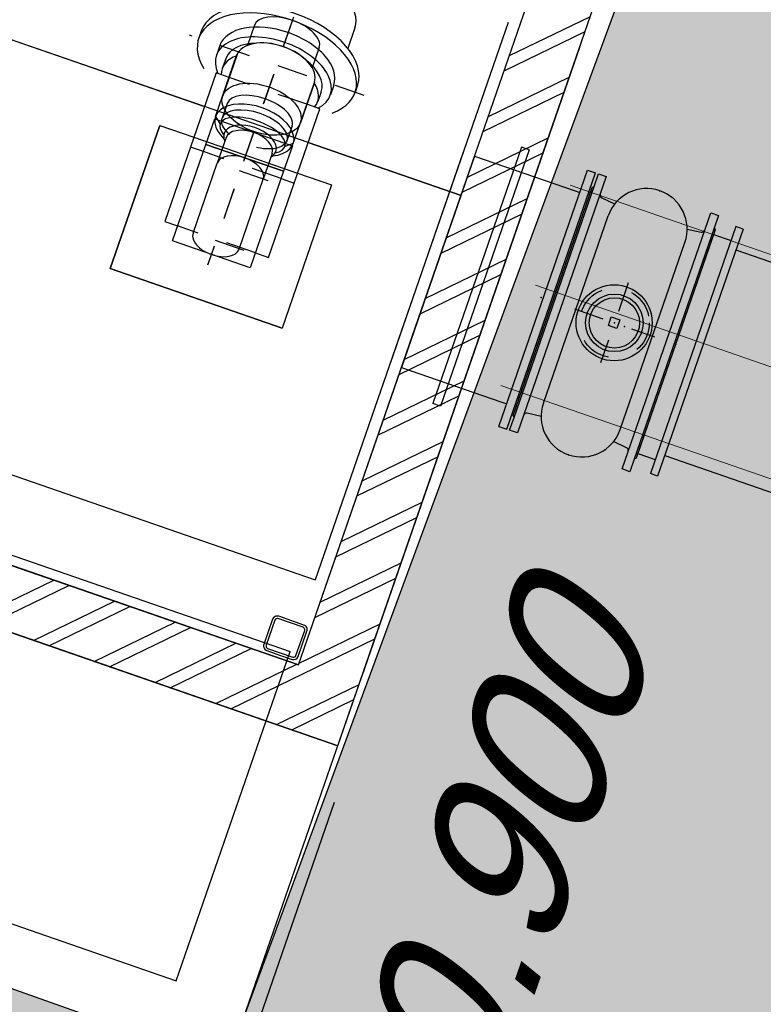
# Model space of a CAD drawing. Header units: metres. Extents: x 128615 to 129083, y 455669 to 456034.
# Tile 132 of 158: x 128837.96 to 128840.41, y 455862.71 to 455865.96. Entities that reach past the tile are written whole.
import ezdxf
from ezdxf.lldxf.tags import DXFTag

# ---------------------------------------------------------------- set-up
doc = ezdxf.new("R2010")
doc.units = ezdxf.units.M
for name, pattern in [('CENTER', [2, 1.25, -0.25, 0.25, -0.25]), ('DASHED', [19.049999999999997, 12.7, -6.35]), ('HIDDEN2', [4.762499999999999, 3.175, -1.5875]), ('RI-AWZI_SLIBLEIDING', [11, 5, -3, 0, -3]), ('Tauw_Center2', [6.4990000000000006, 4, -0.833, 0.833, -0.833]), ('Tauw_HIDDEN3', [2.8, 2, -0.8])]:
    doc.linetypes.add(name, pattern=pattern)
for name, color, linetype, lineweight in [('B-WE-OG-HOOGTELIJN-G', 7, 'Continuous', 18), ('B-XX-GR-HAAG-G', 90, 'GR-HAAG1', 13), ('B-XX-RI-AWZI_SLIBLEIDING-G', 40, 'RI-AWZI_SLIBLEIDING', 18), ('B-XX-VH-BESTRATING-V', 1, 'Continuous', 18), ('B-XX-VH-VERHARDING-V', 1, 'Continuous', 18)]:
    doc.layers.add(name, color=color, linetype=linetype, lineweight=lineweight)
for name, color, linetype in [('B-XX-GR-GRAS-G', 90, 'Continuous'), ('B-XX-GR-KRUIDEN-G', 98, 'Continuous'), ('B-XX-KL-ELEKTRA-G_HDSR', 190, 'HDSR_Elektra'), ('B-XX-OG-BEBOUWING-G', 1, 'Continuous'), ('ME_N_A_EB00----aandrijving~-_-----', 135, 'Continuous'), ('ME_N_A_EB00----vijzel~-_-----', 135, 'Continuous'), ('ME_N_H_EB00----aandrijving~-_-----', 135, 'Tauw_HIDDEN3'), ('ME_N_N_-B00----aandrijving~C_-----', 135, 'Tauw_Center2'), ('ME_N_N_-B00----vijzel~C_-----', 135, 'Tauw_Center2'), ('ZU_N_A_EL990---L__GY-FM700_pn10_^~W_---J-', 8, 'Tauw_HIDDEN3'), ('ZU_N_A_EL990---L__GY-FM700_pn10~W_-----', 8, 'Continuous'), ('ZU_N_A_EL990---LS_GY-FM700_pn10~W_-----', 8, 'Continuous'), ('ZU_N_A_EL999---A__GY-spindelpot~-_-----', 8, 'Continuous'), ('ZU_N_A_EL999---LS_GY-AFSLUITER-700_pn10~W_-----', 8, 'Continuous'), ('ZU_N_A_EL999---LS_GY-GVKvv700-700_pn10~W_-----', 8, 'Continuous'), ('ZU_N_D_EB00--F-METSELWERK~-_-----', 7, 'Continuous')]:
    doc.layers.add(name, color=color, linetype=linetype)
doc.styles.get("Standard").update_dxf_attribs({"font": 'arial.ttf'})
doc.styles.add('TAUW-ISOCP', font='tcb_isocp.shx')
doc.linetypes.add('GR-HAAG1', pattern='A,6,[176,NLCS.SHX,S=0.125,R=0,X=0,Y=0],-2', length=8)
tags = doc.linetypes.add('HDSR_Elektra', pattern='A,25,-2,["E",Standard,S=1.5,R=0,X=0,Y=-0.75],-4', length=31).pattern_tags.tags
tags[6] = DXFTag(74, 10)

# ---------------------------------------------------------------- blocks, each defined once
blk = doc.blocks.new('A$C5FFD7D3A')
at = {"layer": 'ME_N_A_EB00----aandrijving~-_-----'}
for p, q in [((217.3434344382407, -1643.459353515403), (-301.5297674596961, -1643.459353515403)), ((-301.5297674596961, -1643.459353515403), (-301.5297674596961, -1688.697448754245)), ((-42.13162010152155, -1688.697448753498), (-42.09316651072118, -1643.459353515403)), ((217.3434344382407, -1688.697448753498), (217.3434344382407, -1643.459353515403)), ((-378.0176240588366, -1688.697448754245), (-237.2719112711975, -1688.697448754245)), ((-156.4222888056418, -1688.697448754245), (-67.48578113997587, -1688.697448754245)), ((-156.4222888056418, -1960.126020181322), (-156.4222888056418, -1688.697448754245)), ((-67.48578113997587, -1688.697448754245), (-67.48578113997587, -1960.126020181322)), ((-67.48578113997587, -1688.697448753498), (269.8317897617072, -1688.697448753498)), ((-67.48578113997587, -1960.12602018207), (-67.48578113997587, -1688.697448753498)), ((269.8317897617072, -1688.697448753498), (269.8317897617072, -1960.12602018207)), ((-492.0225533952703, -1711.316496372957), (-421.0362957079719, -1711.316496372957)), ((-218.0267259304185, -1711.316496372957), (-166.5310254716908, -1711.316496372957)), ((-492.0225533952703, -1937.506972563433), (-421.0362957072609, -1937.506972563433)), ((-218.0267259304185, -1937.506972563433), (-166.5310254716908, -1937.506972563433)), ((-378.0176240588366, -1960.126020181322), (-237.2719112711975, -1960.126020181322)), ((-301.5297674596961, -1960.126020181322), (-301.5297674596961, -2005.364115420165)), ((-67.48578113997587, -1960.126020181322), (-156.4222888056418, -1960.126020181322)), ((269.8317897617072, -1960.12602018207), (-67.48578113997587, -1960.12602018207)), ((-42.13162010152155, -1960.12602018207), (-42.09316651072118, -2005.364115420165)), ((217.3434344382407, -2005.364115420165), (217.3434344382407, -1960.12602018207)), ((-301.5297674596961, -2005.364115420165), (217.3434344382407, -2005.364115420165))]:
    blk.add_line(p, q, dxfattribs=at)
for centre, major_axis, ratio in [((-378.0176240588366, -1824.411734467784), (0, -135.7142857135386), 0.573437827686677), ((-492.0225533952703, -1824.411734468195), (0, -113.0952380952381), 0.4919922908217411), ((-218.0267259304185, -1824.411734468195), (0, -113.0952380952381), 0.4919922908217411), ((-166.5310254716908, -1824.411734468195), (0, -113.0952380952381), 0.4919922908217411)]:
    blk.add_ellipse(centre, major_axis=major_axis, ratio=ratio, start_param=3.141592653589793, end_param=6.283185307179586, dxfattribs=at)
blk.add_ellipse((-237.2719112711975, -1824.411734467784), major_axis=(0, 135.714285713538), ratio=0.5734378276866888, dxfattribs=at)
at = {"layer": 'ME_N_A_EB00----aandrijving~-_-----', "extrusion": (0, 0, -1)}
for major_axis, ratio, start_param, end_param in [((1.517552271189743e-11, 113.0952380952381), 0.4919922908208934, -2.726707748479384e-13, 0.1826891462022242), ((-1.573135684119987e-11, 113.0952380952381), 0.4919922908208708, 2.958903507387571, 3.141592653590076)]:
    blk.add_ellipse((-166.5310254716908, -1824.411734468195), major_axis=major_axis, ratio=ratio, start_param=start_param, end_param=end_param, dxfattribs=at)
at = {"layer": 'ME_N_A_EB00----vijzel~-_-----'}
for p, q in [((-415.4295346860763, -1550.98294676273), (-390.761819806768, -1550.98294676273)), ((-592.4913488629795, -1621.248708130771), (-520.2862921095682, -1621.248708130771)), ((-390.761819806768, -1625.356812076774), (-356.3940225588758, -1625.356812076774)), ((-164.6547730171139, -1688.697448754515), (-377.9018956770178, -1688.697448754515)), ((-356.3940225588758, -1657.373211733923), (-321.5395914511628, -1657.373211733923)), ((-164.6547730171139, -1688.697448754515), (-146.2232511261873, -1711.316496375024)), ((-110.3466191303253, -1743.597393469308), (-21.41011146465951, -1743.597393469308)), ((223.7561200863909, -1743.597393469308), (-21.41011146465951, -1743.597393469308)), ((-110.3466191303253, -1904.261247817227), (-21.41011146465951, -1904.261247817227)), ((223.7561200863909, -1904.261247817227), (-21.41011146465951, -1904.261247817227)), ((-164.6547730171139, -1960.126020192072), (-146.2232511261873, -1937.506972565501)), ((-164.6547730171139, -1960.126020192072), (-377.9018956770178, -1960.126020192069)), ((-356.3940225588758, -1990.485429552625), (-321.5395914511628, -1990.967843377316)), ((-390.761819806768, -2023.466656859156), (-356.3940225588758, -2023.466656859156)), ((-415.4295346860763, -2096.875694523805), (-390.761819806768, -2096.875694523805))]:
    blk.add_line(p, q, dxfattribs=at)
for centre, major_axis, ratio, start_param, end_param in [((-390.761819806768, -1823.929320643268), (-1.657759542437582e-11, 272.946373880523), 0.5735764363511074, -0.6064697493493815, 3.748062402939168), ((-415.4295346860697, -1823.929320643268), (8.324692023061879e-12, -272.9463738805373), 0.5735764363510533, 3.141592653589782, 6.283185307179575), ((-592.4913488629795, -1824.411734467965), (0, -203.1630263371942), 0.5735764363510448, 3.141592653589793, 6.283185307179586), ((-356.3940225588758, -1824.411734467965), (8.521566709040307e-12, 199.0549223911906), 0.5735764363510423, -0.501264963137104, 1.570796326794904), ((-390.761819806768, -1824.411734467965), (-1.282295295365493e-11, 199.054922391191), 0.5735764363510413, -1.123545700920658e-13, 1.570796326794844), ((-321.5395914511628, -1824.411734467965), (2.357359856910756e-11, 166.5561089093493), 0.5735764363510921, -0.2110178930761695, 0.6183669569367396), ((-377.9018956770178, -1824.411734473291), (0, -135.7142857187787), 0.5735764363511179, 3.141592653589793, 6.283185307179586), ((-356.3940225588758, -1823.929320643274), (5.138933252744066e-12, 166.556108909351), 0.5735764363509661, -8.415490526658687e-14, 1.045903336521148), ((-164.6547730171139, -1824.411734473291), (-3.806955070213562e-12, 135.7142857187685), 0.5735764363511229, -0.8992071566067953, 4.033312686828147), ((-146.2232511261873, -1824.411734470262), (5.692255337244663e-12, 113.0952380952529), 0.4399999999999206, -0.6598227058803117, 3.79224408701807), ((-121.4537714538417, -1824.693695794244), (-6.761437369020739e-14, 90.19422915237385), 0.5735764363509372, -0.4530195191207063, 3.631917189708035), ((-110.3466191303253, -1823.929320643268), (0, -80.33192717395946), 0.5735764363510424, 3.141592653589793, 6.283185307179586), ((-21.41011146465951, -1823.929320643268), (0, -80.33192717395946), 0.5735764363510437, 3.141592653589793, 6.283185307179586), ((223.7561200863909, -1823.929320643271), (0, 80.33192717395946), 0.5735764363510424, 3.141592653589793, 6.283185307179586), ((-390.761819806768, -1824.411734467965), (8.798180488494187e-12, 199.054922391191), 0.5735764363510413, 1.570796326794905, 3.141592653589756), ((-356.3940225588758, -1824.411734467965), (1.177511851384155e-11, 199.0549223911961), 0.5735764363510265, 1.570796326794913, 3.642857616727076), ((-356.3940225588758, -1823.929320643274), (1.344284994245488e-11, 166.556108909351), 0.5735764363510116, 2.121418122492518, 3.141592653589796), ((-321.5395914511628, -1824.411734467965), (9.534080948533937e-12, 166.5561089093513), 0.5735764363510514, 2.523225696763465, 3.352610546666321)]:
    blk.add_ellipse(centre, major_axis=major_axis, ratio=ratio, start_param=start_param, end_param=end_param, dxfattribs=at)
at = {"layer": 'ME_N_H_EB00----aandrijving~-_-----'}
blk.add_line((-301.5297674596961, -1688.697448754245), (-301.5297674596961, -1960.126020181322), dxfattribs=at)
at = {"layer": 'ME_N_H_EB00----aandrijving~-_-----', "extrusion": (0, 0, -1)}
blk.add_ellipse((-166.5310254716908, -1824.411734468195), major_axis=(1.107901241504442e-16, 113.0952380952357), ratio=0.4919922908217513, start_param=0.1826891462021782, end_param=2.958903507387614, dxfattribs=at)
at = {"layer": 'ME_N_N_-B00----aandrijving~C_-----'}
for p, q in [((-42.13162010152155, -1688.697448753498), (-42.13162010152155, -1960.12602018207)), ((217.3434344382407, -1688.697448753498), (217.3434344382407, -1960.12602018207)), ((-559.3239554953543, -1824.411734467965), (305.0450327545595, -1824.411734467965))]:
    blk.add_line(p, q, dxfattribs=at)
at = {"layer": 'ME_N_N_-B00----vijzel~C_-----'}
for p, q in [((-390.761819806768, -1519.609160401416), (-390.761819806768, -2129.214308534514)), ((-21.41011146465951, -1726.235109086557), (-21.41011146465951, -1922.588359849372)), ((222.0100205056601, -1726.235109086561), (222.0100205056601, -1922.588359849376)), ((-5954.76730772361, -1824.411734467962), (307.3109158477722, -1824.411734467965))]:
    blk.add_line(p, q, dxfattribs=at)
blk = doc.blocks.new('_ZUSTRPBA')
at = {"linetype": 'CENTER'}
for p, q in [((0, 140), (0, -140)), ((-140, 0), (140, 0))]:
    blk.add_line(p, q, dxfattribs=at)
at = {"color": 8, "linetype": 'HIDDEN2'}
blk.add_circle((0, 0), 115, dxfattribs=at)
for radius in [95, 83]:
    blk.add_circle((0, 0), radius)
at = {"linetype": 'CENTER'}
blk.add_point((0, 0), dxfattribs=at)
blk = doc.blocks.new('_FMNW700(400)')
for p, q in [((136.2499999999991, 447.5), (136.2499999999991, -447.5)), ((163.75, 447.5), (136.2499999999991, 447.5)), ((163.75, 447.5), (163.7499999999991, -447.5)), ((367.4999999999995, -447.5), (367.5000000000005, 447.5000000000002)), ((367.5000000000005, 447.5000000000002), (395.0000000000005, 447.5000000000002)), ((395.0000000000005, -447.5), (395.0000000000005, 447.5000000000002)), ((399.9999999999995, -398.5), (399.9999999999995, 398.5)), ((4.547473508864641e-13, 369), (-4.547473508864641e-13, -369)), ((4.547473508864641e-13, 369), (347.5000000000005, 369)), ((347.5000000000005, 369), (367.5000000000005, 369)), ((4.547473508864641e-13, -369), (347.5000000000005, -369)), ((347.5000000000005, -369), (367.5000000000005, -369)), ((163.7499999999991, -447.5), (136.2499999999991, -447.5)), ((367.4999999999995, -447.5), (395.0000000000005, -447.5))]:
    blk.add_line(p, q)
for p in [(4.547473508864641e-13, 0), (399.9999999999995, 0)]:
    blk.add_point(p)
blk = doc.blocks.new('GVK-W700700')
for p, q in [((60.99999999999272, 431.5000000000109), (60.99999999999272, -431.4999999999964)), ((85.99999999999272, 431.5000000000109), (60.99999999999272, 431.5000000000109)), ((85.99999999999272, 431.5000000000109), (85.99999999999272, -431.4999999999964)), ((0, 382.5000000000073), (0, -382.5)), ((0, 382.5000000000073), (60.99999999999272, 382.5000000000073)), ((85.99999999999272, 359.0000000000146), (500, 359.0000000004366)), ((500, 359.0000000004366), (500, -358.9999999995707)), ((0, -382.5), (60.99999999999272, -382.5)), ((85.99999999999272, -358.9999999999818), (500, -358.9999999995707)), ((85.99999999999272, -431.4999999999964), (60.99999999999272, -431.4999999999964))]:
    blk.add_line(p, q)
blk.add_point((0, 0))
blk = doc.blocks.new('meAF700T-Z')
for p, q in [((-424.9999999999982, 447.5), (-397.4999999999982, 447.5)), ((-424.9999999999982, 403.5), (-424.9999999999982, 447.5)), ((-397.4999999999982, 447.5), (-397.5, -447.5)), ((-32.49999999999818, 447.5), (-4.999999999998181, 447.5)), ((-32.5, -447.5), (-32.49999999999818, 447.5)), ((-4.999999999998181, 447.5), (-4.999999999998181, 403.5)), ((-429.9999999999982, 398.5), (-424.9999999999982, 403.5)), ((-430, -398.5), (-429.9999999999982, 398.5)), ((-425, -403.5), (-424.9999999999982, 403.5)), ((-4.999999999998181, 403.5), (1.818989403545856e-12, 398.5)), ((-4.999999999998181, 403.5), (-5, -403.5)), ((1.818989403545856e-12, 398.5), (0, -398.5)), ((-388.6644381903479, 376.4641065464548), (-341.6600291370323, 370.9532447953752)), ((-88.33997086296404, 370.9532447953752), (-41.33556180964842, 376.4641065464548)), ((-349.135275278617, 326.7999992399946), (-349.1352752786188, -326.7999992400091)), ((-80.8647247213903, 326.7999992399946), (-80.86472472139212, -326.7999992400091)), ((-341.6600291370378, -370.953244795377), (-388.6644381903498, -376.4641065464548)), ((-41.33556180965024, -376.4641065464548), (-88.33997086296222, -370.953244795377)), ((-425, -403.5), (-430, -398.5)), ((-425, -447.5), (-425, -403.5)), ((0, -398.5), (-5, -403.5)), ((-5, -403.5), (-5, -447.5)), ((-397.5, -447.5), (-425, -447.5)), ((-5, -447.5), (-32.5, -447.5))]:
    blk.add_line(p, q)
blk.add_lwpolyline([(-200, 15), (-200, -15), (-230, -15), (-230, 15)], close=True)
blk.add_circle((-215, -1.818989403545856e-12), 125.5250915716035)
for centre, radius, start, end in [((-215, 326.7999992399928), 134.1352752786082, 0, 180), ((-387.4999999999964, 386.3960793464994), 10, 180, 263.3130906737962), ((-42.49999999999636, 386.3960793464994), 10.00000000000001, 276.6869093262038, 0), ((-215, -326.7999992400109), 134.1352752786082, 180, 0), ((-387.4999999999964, -386.396079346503), 10.00000000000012, 96.68690932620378, 180), ((-42.49999999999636, -386.396079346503), 10, 0, 83.31309067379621)]:
    blk.add_arc(centre, radius, start, end)
for p in [(-214.9999999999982, 460.9352745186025), (-430, 0), (0, 0), (-215, -460.935274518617)]:
    blk.add_point(p)
blk = doc.blocks.new('A$C771F1ADE')
at = {"layer": 'ZU_N_D_EB00--F-METSELWERK~-_-----'}
h = blk.add_hatch(dxfattribs=at)
h.set_pattern_fill('10300013,O', color=256, scale=75000, angle=270)
h.set_pattern_definition([(44.9999999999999, (1745.999999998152, -8817.531754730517), (-106.0660171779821, 106.0660171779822), []), (44.9999999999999, (1745.999999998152, -8764.499254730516), (-106.0660171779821, 106.0660171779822), [])])
h.paths.add_polyline_path([(2525.000000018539, -7392.531754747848), (2385.000000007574, -7392.531754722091), (2385.000000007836, -7612.531754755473), (2315.000000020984, -7612.5317547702), (2314.999999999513, -10032.53175471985), (1009.000000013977, -10032.53175472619), (1009.000000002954, -10127.53175473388), (966.9999999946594, -10127.53175475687), (966.9999999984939, -10242.53175477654), (2525.000000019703, -10242.5317547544)])
at = {"layer": 'ZU_N_A_EL990---L__GY-FM700_pn10_^~W_---J-'}
blk.add_point((2966.244594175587, -8625), dxfattribs=at)
at = {"layer": 'ZU_N_A_EL990---L__GY-FM700_pn10~W_-----'}
blk.add_point((2674.999999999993, -8625), dxfattribs=at)
at = {"layer": 'ZU_N_D_EB00--F-METSELWERK~-_-----'}
for p, q in [((2524.999999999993, -10242.5317547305), (2524.999999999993, -7392.531754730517)), ((2314.999999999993, -10032.5317547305), (2314.999999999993, -7612.531754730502)), ((2274.999999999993, -7803.417097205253), (2274.999999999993, -9750)), ((2524.999999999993, -7803.417097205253), (2524.999999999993, -10000)), ((2524.999999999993, -11400), (2524.999999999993, -7803.417097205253)), ((2274.999999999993, -8256), (2274.999999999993, -8994)), ((180.952380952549, -8393.097998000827), (1419.047619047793, -8393.097998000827)), ((1780.952380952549, -8393.097998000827), (1419.047619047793, -8393.097998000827)), ((1780.952380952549, -8393.097998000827), (2314.999999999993, -8393.097998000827)), ((1300.000000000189, -8500.000000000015), (1419.047619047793, -8500.000000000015)), ((1300.000000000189, -8500.000000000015), (1300.000000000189, -9000.000000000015)), ((1419.047619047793, -8500.000000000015), (1780.952380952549, -8500.000000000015)), ((1780.952380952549, -8500.000000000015), (1900.000000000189, -8500.000000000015)), ((1900.000000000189, -8500.000000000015), (1900.000000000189, -9000.000000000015)), ((1300.000000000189, -9000.000000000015), (1900.000000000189, -9000.000000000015)), ((-2275.000000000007, -9750), (2274.999999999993, -9750)), ((-2275.000000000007, -10000), (2274.999999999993, -10000)), ((2274.999999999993, -11150), (2274.999999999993, -10000)), ((2314.999999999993, -10032.5317547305), (1008.999999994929, -10032.5317547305)), ((966.9999999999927, -10242.53175473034), (2524.999999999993, -10242.53175473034)), ((2524.999999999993, -10242.5317547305), (966.9999999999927, -10242.5317547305)), ((-2275.000000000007, -11150), (2274.999999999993, -11150))]:
    blk.add_line(p, q, dxfattribs=at)
for points in [[(-70.45175280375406, -10090.05320674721), (-24.68244952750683, -10090.053206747), (3.432191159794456, -10090.05320674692), (44.47795821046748, -10090.05320674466), (64.47795821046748, -10090.05320674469), (64.47795821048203, -10090.05873803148), (807.0182481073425, -10090.05873802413), (807.0182481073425, -10090.05320673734), (827.0182481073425, -10090.05320673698), (860.0512680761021, -10090.05320673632), (885.2194256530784, -10090.05320673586), (941.9999999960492, -10090.05320673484), (941.9999999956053, -10032.5317547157), (996.9999999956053, -10032.53175471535), (996.9999999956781, -10042.53175471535), (1008.999999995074, -10042.53175471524), (1008.999999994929, -10032.5317547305), (2314.999999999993, -10032.5317547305), (2314.999999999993, -8393.097998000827), (1780.952380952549, -8393.097998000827), (1419.047619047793, -8393.097998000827), (180.952380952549, -8393.097998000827)], [(2574.999999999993, -10423.84662491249), (2574.999999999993, -11450), (2574.999999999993, -11450), (2574.999999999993, -13236.63794879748)]]:
    blk.add_lwpolyline(points, dxfattribs=at)
blk.add_lwpolyline([(1300.000000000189, -8500.000000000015), (1419.047619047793, -8500.000000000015), (1780.952380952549, -8500.000000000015), (1900.000000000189, -8500.000000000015), (1900.000000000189, -9000), (1300.000000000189, -9000.000000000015)], close=True, dxfattribs=at)
for points in [[(2244.999999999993, -10022.5317547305), (2288.999999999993, -10022.5317547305, 0.414213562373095), (2304.999999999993, -10006.5317547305), (2304.999999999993, -9918.531754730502, 0.414213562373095), (2288.999999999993, -9902.531754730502), (2200.999999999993, -9902.531754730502, 0.4142135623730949), (2184.999999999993, -9918.531754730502), (2184.999999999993, -10006.5317547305, 0.414213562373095), (2200.999999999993, -10022.5317547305)], [(2244.999999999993, -10014.5317547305), (2288.999999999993, -10014.5317547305, 0.4142135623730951), (2296.999999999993, -10006.5317547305), (2296.999999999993, -9918.531754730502, 0.4142135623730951), (2288.999999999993, -9910.531754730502), (2200.999999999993, -9910.531754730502, 0.4142135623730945), (2192.999999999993, -9918.531754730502), (2192.999999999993, -10006.5317547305, 0.4142135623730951), (2200.999999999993, -10014.5317547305)]]:
    blk.add_lwpolyline(points, format="xyb", close=True, dxfattribs=at)
at = {"layer": 'ZU_N_A_EL990---LS_GY-FM700_pn10~W_-----'}
blk.add_blockref('_FMNW700(400)', (2314.999999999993, -8624.999999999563), dxfattribs=at)
at = {"layer": 'ZU_N_A_EL999---A__GY-spindelpot~-_-----'}
blk.add_blockref('_ZUSTRPBA', (2931.052090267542, -8625), dxfattribs=at)
at = {"layer": 'ZU_N_A_EL999---LS_GY-AFSLUITER-700_pn10~W_-----', "rotation": 180}
blk.add_blockref('meAF700T-Z', (2714.999999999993, -8624.999999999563), dxfattribs=at)
at = {"layer": 'ZU_N_A_EL999---LS_GY-GVKvv700-700_pn10~W_-----'}
blk.add_blockref('GVK-W700700', (3144.999999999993, -8624.999999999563), dxfattribs=at)
at = {"layer": 'ZU_N_D_EB00--F-METSELWERK~-_-----', "rotation": 270}
blk.add_blockref('A$C5FFD7D3A', (3424.411734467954, -8576.911652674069), dxfattribs=at)

msp = doc.modelspace()

# ---------------------------------------------------------------- hatches: boundary and pattern name
at = {"layer": 'B-XX-GR-GRAS-G'}
h = msp.add_hatch(dxfattribs=at)
h.set_pattern_fill('CROSS', color=256, scale=0.09999999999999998, angle=-116.5632943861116, style=0)
h.set_pattern_definition([(340.9065815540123, (128738.9979208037, 455858.1422880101), (0.8077808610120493, 0.3923519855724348), [0.3174999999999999, -0.9525]), (70.90658155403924, (128739.0960088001, 455857.9403427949), (-0.3923519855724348, 0.8077808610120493), [0.3174999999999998, -0.9524999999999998])])
h.paths.add_polyline_path([(128845.8675353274, 455784.6485665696), (128847.5685110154, 455784.0597697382), (128847.7647766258, 455784.6267616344), (128846.0638009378, 455785.2155584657)])
h.paths.add_polyline_path([(128967.1055860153, 455860.4144094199), (128969.4210054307, 455866.8918425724), (128880.9006920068, 455904.409712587), (128810.0577815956, 455927.1027515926), (128808.0815679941, 455921.3936663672), (128811.5859768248, 455919.9881814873), (128842.9440111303, 455909.6012506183), (128874.3253125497, 455899.2845629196), (128897.3942134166, 455890.0887698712), (128932.249899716, 455875.2515896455), (128958.9784740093, 455863.874893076)])
edge = h.paths.add_edge_path()
edge.add_line((128984.0843231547, 455804.1850891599), (128953.5143684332, 455822.3927003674))
edge.add_line((128953.5143684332, 455822.3927003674), (128931.0817976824, 455759.6371250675))
edge.add_line((128931.0817976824, 455759.6371250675), (128923.691293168, 455762.2048782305))
edge.add_line((128923.691293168, 455762.2048782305), (128914.0269830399, 455765.5502024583))
edge.add_line((128914.0269830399, 455765.5502024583), (128897.845598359, 455770.6508317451))
edge.add_line((128897.845598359, 455770.6508317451), (128884.7246261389, 455774.2573768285))
edge.add_line((128884.7246261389, 455774.2573768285), (128872.548293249, 455777.8537726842))
edge.add_line((128872.548293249, 455777.8537726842), (128866.079626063, 455781.0475949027))
edge.add_line((128866.079626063, 455781.0475949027), (128866.0212588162, 455781.0678178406))
edge.add_line((128866.0212588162, 455781.0678178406), (128863.5642032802, 455773.7248399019))
edge.add_line((128863.5642032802, 455773.7248399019), (128871.5285838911, 455771.3053608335))
edge.add_line((128871.5285838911, 455771.3053608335), (128871.6722959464, 455771.410655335))
edge.add_arc((128873.3846396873, 455770.369334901), 2.004113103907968, 78.24944847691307, 148.6951358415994, ccw=False)
edge.add_line((128873.7927796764, 455772.3314488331), (128875.0821999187, 455772.0165345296))
edge.add_line((128875.0821999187, 455772.0165345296), (128927.2955738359, 455757.61301808))
edge.add_line((128927.2955738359, 455757.61301808), (128956.895554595, 455749.1705929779))
edge.add_line((128956.895554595, 455749.1705929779), (128984.0843231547, 455804.1850891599))
h = msp.add_hatch(dxfattribs=at)
h.set_pattern_fill('AR-SAND', color=256, scale=0.01999999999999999, angle=-116.5632943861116, style=0)
h.set_pattern_definition([(18.40658155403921, (128738.9979208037, 455858.1422880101), (0.2899431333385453, 0.935445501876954), [0, -0.7721600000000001, 0, -0.8636, 0, -0.8255]), (348.4065815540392, (128738.9979208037, 455858.1422880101), (1.318547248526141, 1.060693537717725), [0, -0.4165599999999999, 0, -0.6959599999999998, 0, -0.2666999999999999]), (308.4065815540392, (128738.4074554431, 455858.3466790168), (1.495894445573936, -0.5147657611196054), [0, -0.2539999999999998, 0, -0.9143999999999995, 0, -1.193799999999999]), (298.4065815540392, (128738.4074554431, 455858.3466790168), (1.588945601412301, -0.07820251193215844), [0, -0.1269999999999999, 0, -0.5994399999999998, 0, -0.6857999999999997])])
h.paths.add_polyline_path([(128848.284012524, 455860.8971291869), (128848.6251543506, 455861.1059885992), (128848.9384434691, 455860.5942758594), (128848.5973016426, 455860.3854164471)], flags=16)
h.paths.add_polyline_path([(128837.9932075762, 455856.9698232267), (128850.6606054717, 455852.5849729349), (128852.2488995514, 455857.0453477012, -0.0566628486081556), (128849.2765457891, 455860.8012743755), (128848.9384434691, 455860.5942758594), (128848.6251543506, 455861.1059885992), (128848.9669735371, 455861.315262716, -0.1306886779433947), (128846.0810004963, 455871.8227441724), (128842.5265956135, 455873.0597063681), (128840.8310114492, 455868.4634109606, -0.1862601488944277), (128842.0372406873, 455867.4382816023, -0.2138181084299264), (128842.158678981, 455865.8599495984), (128840.099627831, 455860.1214138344), (128839.1961826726, 455860.4450990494)])
at = {"layer": 'B-XX-GR-HAAG-G'}
h = msp.add_hatch(dxfattribs=at)
h.set_pattern_fill('ANGLE', color=256, scale=0.03999999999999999, angle=-19.09341844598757, style=0)
h.set_pattern_definition([(78.37645749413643, (128738.9979208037, 455858.1422880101), (-0.2736702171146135, 0.05629362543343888), [0.2032, -0.07619999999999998]), (168.3764574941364, (128738.9979208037, 455858.1422880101), (-0.0562936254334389, -0.2736702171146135), [0.2031999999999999, -0.07619999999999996])])
edge = h.paths.add_edge_path()
edge.add_line((128824.0560011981, 455861.2439628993), (128824.3251972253, 455861.9975444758))
edge.add_line((128824.3251972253, 455861.9975444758), (128807.412816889, 455867.9094233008))
edge.add_line((128807.412816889, 455867.9094233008), (128807.5844640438, 455867.0019485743))
edge.add_line((128807.5844640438, 455867.0019485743), (128824.0565718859, 455861.2437634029))
edge.add_line((128911.0524530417, 455830.6925610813), (128923.8730139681, 455826.2243651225))
edge.add_line((128923.8730139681, 455826.2243651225), (128926.9522502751, 455825.1512758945))
edge.add_line((128926.9522502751, 455825.1512758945), (128927.2239480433, 455825.9444302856))
edge.add_line((128927.2239480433, 455825.9444302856), (128912.031396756, 455831.2301135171))
edge.add_line((128912.031396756, 455831.2301135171), (128911.0523500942, 455830.6922639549))
at = {"layer": 'B-XX-GR-KRUIDEN-G'}
h = msp.add_hatch(dxfattribs=at)
h.set_pattern_fill('SWAMP', color=256, scale=0.2, angle=-116.5632943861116, style=0)
h.set_pattern_definition([(340.9065815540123, (128738.9979208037, 455858.1422880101), (3.839350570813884, 3.326515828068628), [0.6349999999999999, -4.444999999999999]), (70.90658155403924, (128739.2979540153, 455858.0384307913), (-0.9611808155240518, 4.988231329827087), [0.3174999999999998, -8.481319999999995]), (70.90658155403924, (128739.3729632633, 455858.0124661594), (-0.9611808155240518, 4.988231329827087), [0.2539999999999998, -8.544819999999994]), (70.90658155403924, (128739.2229447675, 455858.0643954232), (-0.9611808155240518, 4.988231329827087), [0.2539999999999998, -8.544819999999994]), (40.90658155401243, (128739.4479706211, 455857.9865021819), (-0.9611719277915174, 4.988233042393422), [0.2032, -4.876799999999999]), (100.9065815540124, (128739.1479374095, 455858.0903594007), (-4.8005224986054, 1.661717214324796), [0.2032, -4.8768])])
edge = h.paths.add_edge_path()
edge.add_line((128948.4118116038, 455833.4579504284), (128948.6455033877, 455826.0782791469))
edge.add_line((128948.6455033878, 455826.0782791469), (128943.9095911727, 455812.3966981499))
edge.add_line((128943.9095911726, 455812.3966981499), (128941.3888850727, 455813.2785094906))
edge.add_line((128941.3888850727, 455813.2785094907), (128942.1339618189, 455815.4309623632))
edge.add_arc((128932.745274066, 455818.888458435), 10.00508554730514, -20.21683048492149, 71.17534409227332)
edge.add_line((128935.9736453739, 455828.358376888), (128892.1860483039, 455843.579290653))
edge.add_arc((128893.6952972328, 455847.9211051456), 4.596649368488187, -157.04283936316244, -109.16785423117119, ccw=False)
edge.add_arc((128894.4307678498, 455848.232645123), 5.395382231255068, 162.5112662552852, 202.9571606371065, ccw=False)
edge.add_line((128889.2847814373, 455849.8540560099), (128901.8557516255, 455885.6735668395))
edge.add_line((128901.8557516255, 455885.6735668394), (128887.2242848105, 455890.7225570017))
edge.add_line((128887.2242848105, 455890.7225570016), (128887.1817624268, 455890.5997140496))
edge.add_line((128887.1817624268, 455890.5997140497), (128874.5146120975, 455895.1035688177))
edge.add_line((128874.5146120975, 455895.1035688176), (128873.5283828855, 455892.2544503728))
edge.add_arc((128867.280722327, 455871.995513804), 21.20041917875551, 72.86074229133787, 176.4358647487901)
edge.add_line((128846.121308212, 455873.313454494), (128835.0103701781, 455877.1887525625))
edge.add_arc((128817.5916042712, 455889.2204382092), 21.17014088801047, -34.63404912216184, -24.22743715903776)
edge.add_line((128836.8971577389, 455880.5330640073), (128837.0847450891, 455880.5150973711))
edge.add_line((128837.0847450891, 455880.5150973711), (128838.2442237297, 455883.7950644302))
edge.add_line((128838.2442237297, 455883.7950644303), (128838.0851409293, 455883.9110295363))
edge.add_arc((128817.5916042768, 455889.2204382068), 21.17014088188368, -14.52468191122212, 21.05836036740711)
edge.add_line((128837.3478955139, 455896.8272655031), (128838.4437976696, 455897.45125095))
edge.add_line((128838.4437976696, 455897.45125095), (128836.9196742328, 455900.519436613))
edge.add_line((128836.9196742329, 455900.519436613), (128835.8290882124, 455899.9707426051))
edge.add_arc((128817.5916042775, 455889.2204382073), 21.17014088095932, 30.51773535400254, 65.7725628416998)
edge.add_line((128826.2789784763, 455908.5259916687), (128826.2969451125, 455908.713579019))
edge.add_line((128826.2969451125, 455908.7135790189), (128823.0169780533, 455909.8730576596))
edge.add_line((128823.0169780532, 455909.8730576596), (128822.9010129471, 455909.7139748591))
edge.add_arc((128817.591604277, 455889.2204382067), 21.17014088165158, 75.47531808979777, 155.5873596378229)
edge.add_line((128798.3142327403, 455897.9701702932), (128798.1176121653, 455897.9799474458))
edge.add_line((128798.1176121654, 455897.9799474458), (128797.7211869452, 455896.8585281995))
edge.add_line((128797.7211869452, 455896.8585281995), (128793.8072384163, 455898.2133509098))
edge.add_arc((128775.6531717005, 455909.0573338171), 21.14620778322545, -30.85117203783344, -24.45064201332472)
edge.add_line((128794.9029489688, 455900.3047239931), (128795.4902118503, 455900.2458409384))
edge.add_line((128795.4902118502, 455900.2458409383), (128796.7020683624, 455903.7467742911))
edge.add_line((128796.7020683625, 455903.746774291), (128796.1976420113, 455904.0486570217))
edge.add_arc((128775.6531716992, 455909.057333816), 21.14620778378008, -13.70124981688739, 21.18853243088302)
edge.add_line((128795.3698146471, 455916.7003760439), (128797.9082227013, 455917.9559061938))
edge.add_line((128797.9082227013, 455917.9559061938), (128796.4067381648, 455921.1222890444))
edge.add_line((128796.4067381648, 455921.1222890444), (128793.8362756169, 455919.8525566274))
edge.add_arc((128775.6531717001, 455909.0573338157), 21.1462077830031, 30.69740409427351, 65.54935799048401)
edge.add_line((128784.4057815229, 455928.3071110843), (128784.4646645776, 455928.8943739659))
edge.add_line((128784.4646645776, 455928.8943739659), (128780.9637312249, 455930.1062304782))
edge.add_line((128780.9637312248, 455930.1062304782), (128780.6618484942, 455929.6018041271))
edge.add_arc((128775.6531717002, 455909.0573338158), 21.14620778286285, 76.298750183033, 155.5095457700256)
edge.add_line((128756.4094808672, 455917.8233173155), (128755.8262168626, 455917.8979581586))
edge.add_line((128755.8262168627, 455917.8979581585), (128754.6142224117, 455914.3971073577))
edge.add_line((128754.6142224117, 455914.3971073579), (128755.1121866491, 455914.0802848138))
edge.add_arc((128775.6531716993, 455909.057333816), 21.1462077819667, 166.2589379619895, 191.7043835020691)
edge.add_line((128754.9466508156, 455904.7675673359), (128751.1985842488, 455903.6584638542))
edge.add_line((128751.1985842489, 455903.6584638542), (128751.1173775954, 455903.9197317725))
edge.add_line((128751.1173775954, 455903.9197317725), (128741.4969709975, 455907.2999279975))
edge.add_line((128741.4969709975, 455907.2999279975), (128757.0495062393, 455938.2990116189))
edge.add_line((128757.0495062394, 455938.2990116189), (128795.963293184, 455925.5684809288))
edge.add_line((128795.963293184, 455925.5684809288), (128808.0815679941, 455921.3936663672))
edge.add_line((128808.0815679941, 455921.3936663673), (128811.5859768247, 455919.9881814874))
edge.add_line((128811.5859768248, 455919.9881814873), (128842.9440111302, 455909.6012506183))
edge.add_line((128842.9440111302, 455909.6012506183), (128874.3253125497, 455899.2845629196))
edge.add_line((128874.3253125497, 455899.2845629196), (128897.3942134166, 455890.0887698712))
edge.add_line((128897.3942134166, 455890.0887698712), (128932.249899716, 455875.2515896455))
edge.add_line((128932.249899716, 455875.2515896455), (128958.9784740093, 455863.874893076))
edge.add_line((128958.9784740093, 455863.8748930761), (128948.4118116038, 455833.4579504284))
h.paths.add_polyline_path([(128845.694092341, 455904.4570519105), (128848.0856081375, 455905.5477301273), (128849.2310223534, 455903.2376735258), (128848.6444501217, 455901.5319182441), (128846.8291906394, 455902.1678003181)], flags=16)
at = {"layer": 'B-XX-VH-BESTRATING-V'}
h = msp.add_hatch(dxfattribs=at)
h.set_pattern_fill('AR-B88', color=256, scale=0.001999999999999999, angle=-116.5632943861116, style=0)
h.set_pattern_definition([(340.9065815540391, (222427.2334215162, -244865.0047561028), (0.1329372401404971, 0.384042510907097), []), (70.90658155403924, (222427.2334215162, -244865.0047561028), (-0.05908401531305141, 0.4505111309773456), [0.4063999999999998, -0.4063999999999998])])
h.paths.add_polyline_path([(128848.0971045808, 455878.635931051, -0.4037405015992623), (128873.2287957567, 455891.4051268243), (128873.5244922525, 455892.2556497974, 0.4868956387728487), (128846.1151016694, 455873.2097112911), (128834.9511693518, 455877.1034928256, 0.04666700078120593), (128836.8971577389, 455880.5330640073), (128837.0847450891, 455880.5150973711), (128838.2442237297, 455883.7950644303), (128838.0851409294, 455883.9110295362, 0.156520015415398), (128837.3478955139, 455896.827265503), (128838.4437976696, 455897.45125095), (128836.9196742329, 455900.519436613), (128835.8290882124, 455899.9707426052, 0.1550531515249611), (128826.2789784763, 455908.5259916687), (128826.2969451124, 455908.7135790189), (128824.5146119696, 455909.3436393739), (128824.2202072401, 455908.4931332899), (128825.3340023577, 455908.0994032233), (128825.3205751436, 455907.9592113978, -0.1738342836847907), (128835.4657427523, 455898.7804478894), (128836.5160855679, 455899.3088947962), (128837.2594004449, 455897.8125408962), (128836.2169129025, 455897.2189686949, -0.1740133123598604), (128837.0524737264, 455883.5500615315), (128837.1721865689, 455883.4627955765), (128836.4705692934, 455881.478040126), (128836.3303774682, 455881.4914673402, -0.3844101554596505), (128811.8267057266, 455869.7873592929), (128811.7490435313, 455869.6698747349), (128810.8869354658, 455869.9746326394), (128810.5925307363, 455869.1241265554), (128812.1120620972, 455868.5869674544), (128812.2159800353, 455868.7441707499, 0.07544990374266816), (128818.5706738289, 455868.0729492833, 0.07589524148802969), (128824.8361656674, 455869.3284499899), (128826.3976501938, 455866.1488804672), (128827.2047040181, 455866.5576945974), (128826.1752094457, 455868.7079874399), (128828.4456792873, 455869.8032831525), (128829.4583531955, 455867.6595790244), (128832.7670077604, 455866.4857812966), (128833.0882556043, 455867.3781987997), (128830.0883369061, 455868.4308349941), (128828.7671010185, 455871.2403620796), (128828.8525096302, 455871.2937297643, 0.08531439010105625), (128834.1918941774, 455876.0825068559), (128837.7766362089, 455874.850374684), (128842.5594630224, 455873.1541507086), (128846.0838651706, 455871.9276488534), (128846.0810004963, 455871.8227441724, 0.1974429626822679), (128852.3271716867, 455856.9670565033), (128850.4531680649, 455851.7043292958), (128837.7009904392, 455856.1264283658), (128837.4045707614, 455855.2651000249), (128841.2029329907, 455853.9566605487), (128840.2940743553, 455851.3180823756, -0.03739428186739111), (128840.2171224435, 455851.0270438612, -0.0366327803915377), (128840.1005161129, 455850.7561483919), (128837.9778480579, 455844.5936657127, -0.02691818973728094), (128837.9180416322, 455844.3852272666, -0.02615719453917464), (128837.8387947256, 455844.1899691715), (128836.9097664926, 455841.4928350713), (128836.1198297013, 455841.7703814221), (128834.2752362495, 455836.4663716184), (128835.044899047, 455836.1989614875), (128833.9672562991, 455833.0983045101, 0.04583804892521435), (128834.7845963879, 455832.7170226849), (128835.7157441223, 455835.3939975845), (128836.2000348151, 455836.7517529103), (128835.4308187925, 455837.03347389), (128836.694533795, 455840.6411847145), (128837.4668797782, 455840.3769051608), (128841.9721584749, 455853.3663621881), (128875.616844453, 455841.6266952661), (128872.6042422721, 455832.6313486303), (128869.4363862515, 455823.6340851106), (128868.9275225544, 455823.8103949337), (128868.6019804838, 455822.8506645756), (128868.0093077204, 455821.190477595), (128868.4012366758, 455821.0537541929, 0.05439538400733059), (128869.3766180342, 455820.7581588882), (128873.2027955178, 455831.5751975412), (128875.0930636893, 455836.9640584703, -0.0412858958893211), (128875.1754991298, 455837.2859374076, -0.04334982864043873), (128875.3176973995, 455837.6044542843), (128877.0161506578, 455842.4464806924), (128860.0173804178, 455848.3648314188), (128851.3064607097, 455851.4074056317), (128853.0583824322, 455856.2732795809, 0.3272972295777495), (128877.9961818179, 455853.7020223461), (128879.4539705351, 455851.9601852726), (128881.0431873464, 455853.2495140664), (128880.1699822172, 455854.3809194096), (128882.1130744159, 455856.0401414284), (128883.0879052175, 455854.9247671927), (128883.6943496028, 455855.4497789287), (128882.3422394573, 455857.0749083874), (128882.4127906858, 455857.1464639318, 0.5271845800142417), (128875.6562547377, 455891.4715256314), (128874.8988719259, 455891.7329317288), (128874.6549034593, 455890.9093898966, -0.402981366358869), (128886.4646925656, 455865.3548980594, -1)])
h.paths.add_polyline_path([(128876.3997198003, 455841.651282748), (128877.6867014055, 455841.2057909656), (128877.8829670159, 455841.7727828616), (128876.5959854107, 455842.218274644)], flags=24)
h = msp.add_hatch(dxfattribs=at)
h.set_pattern_fill('BRICK', color=256, scale=0.03307086, angle=-116.5097316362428)
h.set_pattern_definition([(340.9065815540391, (128781.00315288, 455850.7668853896), (0.0686929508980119, 0.1984471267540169), []), (70.90658155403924, (128781.00315288, 455850.7668853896), (-0.3968942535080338, 0.1373859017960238), [0.2099999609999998, -0.2099999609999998]), (70.90658155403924, (128781.2016000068, 455850.6981924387), (-0.3968942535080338, 0.1373859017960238), [-0.2099999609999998, 0.2099999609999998])])
edge = h.paths.add_edge_path()
edge.add_line((128831.6126664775, 455838.8346340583), (128839.0652869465, 455860.4902585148))
edge.add_line((128839.0652869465, 455860.4902585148), (128836.3034510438, 455861.4412710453))
edge.add_line((128836.3034510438, 455861.4412710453), (128833.541615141, 455862.3922835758))
edge.add_arc((128834.2946828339, 455864.407557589), 2.151381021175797, 165.7586443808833, 249.5102871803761, ccw=False)
edge.add_line((128832.2094179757, 455864.936812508), (128832.7229766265, 455866.3634640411))
edge.add_line((128832.7229766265, 455866.3634640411), (128829.5305935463, 455867.4960062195))
edge.add_line((128829.5305935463, 455867.4960062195), (128825.7790093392, 455865.6897798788))
edge.add_line((128825.7790093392, 455865.6897798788), (128824.1892600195, 455861.2288345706))
edge.add_line((128824.1892600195, 455861.2288345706), (128829.3480097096, 455859.4118744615))
edge.add_arc((128828.6821113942, 455857.5376763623), 1.98897940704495, -20.160679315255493, 70.43999003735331, ccw=False)
edge.add_line((128830.5492255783, 455856.8521665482), (128825.085613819, 455841.0700632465))
edge.add_arc((128820.6003911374, 455842.5189337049), 4.713432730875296, 246.4303146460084, 342.09788309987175, ccw=False)
edge.add_line((128818.7156584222, 455838.1987218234), (128794.9887339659, 455846.4591081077))
edge.add_line((128794.9887339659, 455846.4591081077), (128740.4443933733, 455865.3829613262))
edge.add_arc((128742.7378552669, 455872.1050294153), 7.102546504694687, 156.7495911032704, 251.16118143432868, ccw=False)
edge.add_line((128736.2121179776, 455874.9087625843), (128740.8492055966, 455888.4475361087))
edge.add_arc((128747.4193090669, 455885.7839878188), 7.08948158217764, 110.50432189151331, 157.9321541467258, ccw=False)
edge.add_line((128744.936019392, 455892.4243207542), (128746.0560372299, 455895.6599412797))
edge.add_line((128746.0560372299, 455895.6599412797), (128750.9663574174, 455893.9602221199))
edge.add_line((128750.9663574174, 455893.9602221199), (128752.5278960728, 455898.5416274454))
edge.add_line((128752.5278960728, 455898.5416274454), (128752.0152830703, 455900.3559231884))
edge.add_line((128752.0152830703, 455900.3559231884), (128751.9765845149, 455900.3451798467))
edge.add_line((128751.9765845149, 455900.3451798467), (128751.0126086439, 455903.818817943))
edge.add_line((128751.0126086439, 455903.818817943), (128743.3040688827, 455906.5354959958))
edge.add_line((128743.3040688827, 455906.5354959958), (128719.892912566, 455838.9029857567))
edge.add_line((128719.892912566, 455838.9029857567), (128720.2712589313, 455838.7734198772))
edge.add_line((128720.2712589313, 455838.7734198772), (128743.5504862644, 455906.0245387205))
edge.add_line((128743.5504862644, 455906.0245387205), (128750.6829467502, 455903.5108851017))
edge.add_line((128750.6829467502, 455903.5108851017), (128752.1090925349, 455898.5527556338))
edge.add_line((128752.1090925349, 455898.5527556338), (128750.717407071, 455894.4696833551))
edge.add_line((128750.717407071, 455894.4696833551), (128745.8088863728, 455896.1687796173))
edge.add_line((128745.8088863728, 455896.1687796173), (128744.6185725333, 455892.7300809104))
edge.add_arc((128747.419309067, 455885.7839878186), 7.489481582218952, 111.9598016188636, 158.0177529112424)
edge.add_line((128740.4743136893, 455888.5874452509), (128735.6521931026, 455874.5084362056))
edge.add_arc((128742.711383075, 455872.0759849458), 7.466524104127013, 160.9871051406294, 251.273710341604)
edge.add_line((128740.3142736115, 455865.0047157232), (128794.856583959, 455846.0815660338))
edge.add_line((128794.856583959, 455846.0815660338), (128818.5714073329, 455837.8252763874))
edge.add_arc((128820.6003911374, 455842.5189337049), 5.113432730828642, 246.6220382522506, 342.0506229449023)
edge.add_line((128825.4649488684, 455840.9430934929), (128830.9260443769, 455856.717928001))
edge.add_arc((128828.6821113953, 455857.5376763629), 2.388979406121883, 339.9318582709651, 430.4537588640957)
edge.add_line((128829.4813863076, 455859.7889831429), (128824.7008226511, 455861.4727425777))
edge.add_line((128824.7008226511, 455861.4727425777), (128826.1020253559, 455865.4046131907))
edge.add_line((128826.1020253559, 455865.4046131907), (128829.4604913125, 455867.0964502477))
edge.add_line((128829.4604913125, 455867.0964502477), (128832.2105117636, 455866.120842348))
edge.add_line((128832.2105117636, 455866.120842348), (128831.8267665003, 455865.0548087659))
edge.add_arc((128834.2946828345, 455864.4075575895), 2.551381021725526, 165.3042260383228, 249.6319906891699)
edge.add_line((128833.4066780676, 455862.0156979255), (128838.5569163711, 455860.2422612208))
edge.add_line((128838.5569163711, 455860.2422612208), (128831.2322111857, 455838.9583295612))
edge.add_arc((128836.4510621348, 455837.3560573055), 5.459274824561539, 162.9326608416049, 251.688394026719)
edge.add_line((128834.7358411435, 455832.1732300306), (128868.2102711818, 455820.5590485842))
edge.add_arc((128870.243457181, 455825.3755239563), 5.22802833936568, 247.1138597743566, 340.4610631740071)
edge.add_line((128875.1704265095, 455823.6270235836), (128882.5907182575, 455844.7795449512))
edge.add_arc((128880.2053561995, 455845.6949556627), 2.55498119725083, 339.0051081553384, 400.5811834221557)
edge.add_line((128882.1458260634, 455847.357034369), (128879.1820600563, 455850.9862143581))
edge.add_line((128879.1820600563, 455850.9862143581), (128886.2461834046, 455856.9579368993))
edge.add_arc((128882.7728296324, 455860.6776088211), 5.089218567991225, 313.038728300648, 342.0620473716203)
edge.add_line((128887.6146643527, 455859.110196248), (128893.0181774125, 455874.5159597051))
edge.add_arc((128882.8722026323, 455877.7590635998), 10.65169127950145, 342.2738127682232, 419.290512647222)
edge.add_line((128888.3118646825, 455886.917043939), (128886.2148499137, 455887.872679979))
edge.add_line((128886.2148499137, 455887.872679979), (128886.1094443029, 455887.4783866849))
edge.add_line((128886.1094443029, 455887.4783866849), (128888.1745737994, 455886.5274173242))
edge.add_arc((128882.8857705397, 455877.7600346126), 10.23906438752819, -17.723255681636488, 58.900096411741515, ccw=False)
edge.add_line((128892.6388684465, 455874.6430616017), (128887.2355901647, 455859.2379771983))
edge.add_arc((128882.7728296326, 455860.677608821), 4.689218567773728, 313.1287842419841, 342.12093767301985, ccw=False)
edge.add_line((128885.978569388, 455857.2553283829), (128883.1729931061, 455854.8264816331))
edge.add_line((128883.1729931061, 455854.8264816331), (128878.5836409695, 455851.0866857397))
edge.add_line((128878.5836409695, 455851.0866857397), (128881.839104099, 455847.1002356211))
edge.add_arc((128880.2053561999, 455845.6949556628), 2.15498119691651, -21.143024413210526, 40.70070699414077, ccw=False)
edge.add_line((128882.2152704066, 455844.9176598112), (128877.8010034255, 455832.3322089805))
edge.add_line((128877.8010034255, 455832.3322089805), (128874.7932273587, 455823.7601450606))
edge.add_arc((128870.243457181, 455825.3755239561), 4.828028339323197, 246.96541338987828, 340.45278373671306, ccw=False)
edge.add_line((128868.354313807, 455820.9324400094), (128834.8638834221, 455832.552191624))
edge.add_arc((128836.4510621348, 455837.3560573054), 5.059274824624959, 163.0072479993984, 251.7166439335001, ccw=False)
at = {"layer": 'B-XX-VH-VERHARDING-V'}
h = msp.add_hatch(dxfattribs=at)
h.set_pattern_fill('AR-CONC', color=256, scale=0.002499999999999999, angle=-116.5632943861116, style=0)
h.set_pattern_definition([(30.90658155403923, (128738.9979208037, 455858.1422880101), (0.4173705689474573, -0.1866413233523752), [0.04762499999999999, -0.5238749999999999]), (335.9065815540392, (128738.9979208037, 455858.1422880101), (0.07298104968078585, 0.4801855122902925), [0.03809999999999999, -0.4190999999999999]), (81.35758155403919, (128739.0327015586, 455858.1267346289), (0.4903524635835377, 0.2935415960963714), [0.04047499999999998, -0.4452249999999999]), (27.09078155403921, (128739.0394636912, 455858.2623012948), (0.6060339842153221, -0.3210048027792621), [0.07143749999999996, -0.7858124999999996]), (77.54218155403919, (128739.0899664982, 455858.2355509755), (0.7631975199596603, 0.3903916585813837), [0.06071249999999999, -0.6678374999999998]), (332.0905815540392, (128739.0394636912, 455858.2623012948), (0.763198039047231, 0.3903903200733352), [0.05714999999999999, -0.6286499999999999]), (1.906581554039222, (128739.0890846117, 455858.2115265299), (0.2745550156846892, -0.365585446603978), [0.04762499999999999, -0.5238749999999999]), (306.9065815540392, (128739.0890846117, 455858.2115265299), (0.2966292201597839, 0.3845977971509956), [0.03809999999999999, -0.4190999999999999]), (52.35798155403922, (128739.1119640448, 455858.1810611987), (0.5711835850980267, 0.01901366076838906), [0.04047499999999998, -0.4452249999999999]), (18.40658155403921, (128738.9979208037, 455858.1422880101), (0.07644358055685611, 0.197232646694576), [0, -0.41402, 0, -0.4254500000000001, 0, -0.4206875]), (348.4065815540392, (128738.9979208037, 455858.1422880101), (0.2397842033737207, 0.1820298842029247), [0, -0.2425699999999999, 0, -0.4044949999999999, 0, -0.1603375]), (308.4065815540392, (128738.8641059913, 455858.1886083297), (0.3156433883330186, -0.1244163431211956), [0, -0.1587499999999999, 0, -0.4952999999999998, 0, -0.6572249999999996]), (298.4065815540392, (128738.804099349, 455858.2093797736), (0.3707432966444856, -0.06106687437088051), [0, -0.2063749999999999, 0, -0.3289299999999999, 0, -0.4667249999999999])])
edge = h.paths.add_edge_path()
edge.add_line((128835.9437916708, 455869.8746399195), (128833.8553170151, 455864.2049304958))
edge.add_line((128833.8553170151, 455864.2049304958), (128838.6369063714, 455862.5091465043))
edge.add_line((128838.6369063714, 455862.5091465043), (128840.7890330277, 455868.3494917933))
edge.add_arc((128840.1887806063, 455866.5025256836), 1.942057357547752, -18.005848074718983, 71.99616286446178, ccw=False)
edge.add_line((128842.0357256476, 455865.9022084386), (128840.28945196, 455861.0433446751))
edge.add_arc((128839.5356688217, 455861.311375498), 0.8000184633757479, 250.2898018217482, 340.42558933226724, ccw=False)
edge.add_line((128839.265852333, 455860.5582296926), (128833.5839397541, 455862.5152007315))
edge.add_arc((128834.2947803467, 455864.4075689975), 2.021472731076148, 207.6738350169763, 249.4120419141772, ccw=False)
edge.add_arc((128834.2947803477, 455864.4075689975), 2.021472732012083, 165.9356281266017, 207.6738350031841, ccw=False)
edge.add_line((128832.3339046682, 455864.8988108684), (128833.6937653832, 455868.676465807))
edge.add_arc((128835.4637451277, 455868.0643834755), 1.872824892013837, 118.03599783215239, 160.9239398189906, ccw=False)
edge.add_arc((128835.463745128, 455868.0643834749), 1.872824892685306, 75.1480558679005, 118.0359978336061, ccw=False)

# ---------------------------------------------------------------- linework, layer by layer
at = {"layer": 'B-XX-KL-ELEKTRA-G_HDSR', "linetype": 'DASHED', "const_width": 0.1999999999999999}
msp.add_lwpolyline([(128880.9235498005, 455841.8187726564), (128837.3683803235, 455856.8954811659), (128843.2439788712, 455873.8695030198), (128842.3847708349, 455874.1669195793)], dxfattribs=at)
at = {"layer": 'B-XX-OG-BEBOUWING-G'}
msp.add_lwpolyline([(128842.5595102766, 455873.1541339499), (128838.6369063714, 455862.5091465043), (128833.8553170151, 455864.2049304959), (128837.776636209, 455874.8503746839), (128842.5594630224, 455873.1541507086)], dxfattribs=at)
msp.add_lwpolyline([(128837.7766362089, 455874.8503746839), (128842.5594630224, 455873.1541507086), (128838.6369063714, 455862.5091465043), (128833.8553170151, 455864.2049304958)], close=True, dxfattribs=at)
at = {"layer": 'B-XX-RI-AWZI_SLIBLEIDING-G', "linetype": 'Continuous'}
for points in [[(128858.2867590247, 455847.7484935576), (128858.4541619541, 455848.2322024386, 0.4142135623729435), (128857.5890219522, 455850.0130822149), (128849.6332821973, 455852.766420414, -0.1989123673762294), (128849.2325810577, 455853.1220521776), (128844.2209458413, 455863.4384400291, 0.198912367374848), (128843.4195435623, 455864.1497035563), (128841.0949827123, 455864.9541921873), (128839.7714810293, 455865.4122322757)], [(128857.6252540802, 455847.9774285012), (128857.7926570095, 455848.4611373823, 0.4142135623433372), (128857.3600870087, 455849.3515772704), (128849.4043472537, 455852.1049154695, -0.1989123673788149), (128848.6029449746, 455852.8161789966), (128843.5913097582, 455863.1325668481, 0.1989123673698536), (128843.1906086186, 455863.4881986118), (128840.8660477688, 455864.2926872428), (128839.5425044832, 455864.750741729)]]:
    msp.add_lwpolyline(points, format="xyb", dxfattribs=at)
at = {"layer": 'B-XX-RI-AWZI_SLIBLEIDING-G'}
msp.add_lwpolyline([(128857.9560065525, 455847.8629610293), (128858.1234094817, 455848.3466699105, 0.4142135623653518), (128857.4745544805, 455849.6823297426), (128849.5188147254, 455852.4356679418, -0.1989123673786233), (128848.9177630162, 455852.9691155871), (128843.9061277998, 455863.2855034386, 0.198912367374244), (128843.3050760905, 455863.818951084), (128840.9805152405, 455864.6234397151), (128839.6569927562, 455865.0814870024)], format="xyb", dxfattribs=at)
at = {"layer": 'B-XX-VH-VERHARDING-V'}
msp.add_lwpolyline([(128835.9437916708, 455869.8746399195), (128833.8553170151, 455864.2049304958), (128838.6369063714, 455862.5091465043), (128840.7890330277, 455868.3494917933, -0.414223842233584), (128842.0357256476, 455865.9022084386), (128840.28945196, 455861.0433446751, -0.4149078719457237), (128839.265852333, 455860.5582296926), (128833.5839397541, 455862.5152007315, -0.1841577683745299), (128832.5045523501, 455863.4687209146, -0.1841577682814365), (128832.3339046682, 455864.8988108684), (128833.6937653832, 455868.676465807, -0.1893494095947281), (128834.5834683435, 455869.7174369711, -0.1893494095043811), (128835.9437916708, 455869.8746399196, -1.200862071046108)], format="xyb", dxfattribs=at)

# ---------------------------------------------------------------- block references
at = {"layer": 'B-XX-OG-BEBOUWING-G', "xscale": 0.0009999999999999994, "yscale": 0.0009999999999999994, "zscale": 0.0009999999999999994, "rotation": 340.9065815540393}
msp.add_blockref('A$C771F1ADE', (128839.9694795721, 455874.0668185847), dxfattribs=at)

# ---------------------------------------------------------------- texts
at = {"layer": 'B-WE-OG-HOOGTELIJN-G', "style": 'TAUW-ISOCP', "oblique": 20.00023775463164}
msp.add_text('+0.900', height=0.4999999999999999, rotation=70.90657821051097, dxfattribs=at).set_placement((128839.3847664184, 455861.9611740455))

doc.saveas('drawing.dxf')
